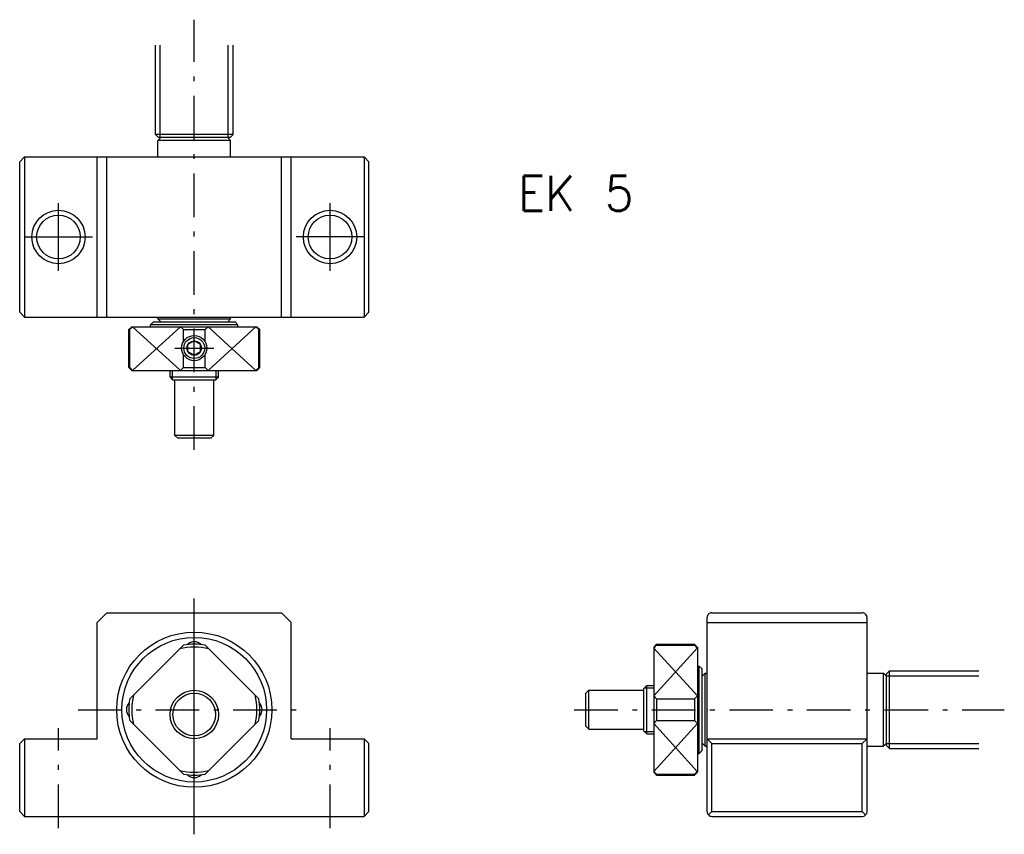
# Model space of a CAD drawing. Extents: x -18 to 84, y -13 to 71.
import ezdxf

# ---------------------------------------------------------------- set-up
doc = ezdxf.new("R2010")
doc.units = 0
doc.header["$MEASUREMENT"] = 0
doc.linetypes.add('CENTER', pattern=[8, 4.5, -1.5, 0.5, -1.5])
doc.linetypes.add('SOLID', pattern=[0])
doc.layers.get('0').update_dxf_attribs({"linetype": 'SOLID'})
doc.styles.get("Standard").update_dxf_attribs({"font": 'txt.shx'})

msp = doc.modelspace()

# ---------------------------------------------------------------- linework, layer by layer
at = {"color": 7, "linetype": 'CENTER'}
for p, q in [((0, 26.780384), (0, 71.130936)), ((-11.986328, 0), (11.684647, 0)), ((39.167999, 0), (83.518547, 0)), ((-14, -12.200226), (-14, -1.920975)), ((14, -12.200226), (14, -1.920975))]:
    msp.add_line(p, q, dxfattribs=at)
at = {"color": 7, "linetype": 'SOLID'}
for p, q in [((-4, 59.280373), (-4, 68.511452)), ((-3.5, 58.980373), (-3.5, 68.511452)), ((3.5, 58.980373), (3.5, 68.511452)), ((4, 59.280373), (4, 68.511452)), ((4, 59.280373), (-4, 59.280373)), ((-3.999999, 59.280373), (-3.7, 58.980373)), ((-3.450002, 58.980373), (-3.750001, 58.680374)), ((-3.45, 58.980373), (-3.7, 58.980373)), ((3.45, 58.980373), (-3.45, 58.980373)), ((3.7, 58.980373), (3.45, 58.980373)), ((3.450002, 58.980373), (3.750001, 58.680374)), ((3.999999, 59.280373), (3.7, 58.980373)), ((-3.75, 56.980373), (-3.75, 58.680374)), ((3.75, 58.680374), (-3.75, 58.680374)), ((3.75, 56.980373), (3.75, 58.680374)), ((-17.499935, 56.980232), (-17.999935, 56.480316)), ((-17.5, 56.980373), (-17.5, 40.480373)), ((-17.5, 56.980373), (17.5, 56.980373)), ((-10, 40.480373), (-10, 56.980373)), ((-9, 40.480373), (-9, 56.980373)), ((9, 40.480373), (9, 56.980373)), ((10, 40.480373), (10, 56.980373)), ((17.499973, 56.98035), (17.999922, 56.480404)), ((17.5, 56.980373), (17.5, 40.480373)), ((-18, 40.980373), (-18, 56.48045)), ((18, 40.980373), (18, 56.480373)), ((-14, 45.230373), (-14, 52.230373)), ((14, 45.230373), (14, 52.230373)), ((-17.5, 48.730373), (-10.5, 48.730373)), ((17.5, 48.730373), (10.5, 48.730373)), ((-18.000101, 40.980419), (-17.500048, 40.480366)), ((17.999912, 40.980412), (17.499849, 40.480408)), ((-17.5, 40.480373), (17.5, 40.480373)), ((-4.500015, 39.480373), (-4.500015, 39.680424)), ((4.499954, 39.680408), (-4.5, 39.680408)), ((-4.2, 39.980354), (-4.499996, 39.680405)), ((-4.199982, 39.980373), (4.199982, 39.980373)), ((-3.750002, 40.280361), (3.749983, 40.280338)), ((-3.75, 40.280369), (-3.75, 40.480373)), ((-3.749991, 40.280365), (-3.45002, 39.980392)), ((3.449991, 39.980377), (3.749992, 40.280342)), ((3.75, 40.280331), (3.75, 40.480373)), ((4.499894, 39.68047), (4.19991, 39.98045)), ((4.5, 39.480373), (4.5, 39.680378)), ((-6.750015, 39.180347), (-6.656097, 39.180347)), ((-6.750015, 35.280365), (-6.750015, 39.180347)), ((-6.450012, 39.48037), (-6.750014, 39.18034)), ((-6.656097, 35.280365), (-6.656097, 39.180347)), ((-6.656078, 39.180347), (-6.356065, 39.480366)), ((-6.450012, 39.480373), (6.449987, 39.480373)), ((-6.356109, 34.980389), (-1.422146, 39.480389)), ((-1.422075, 34.980366), (-6.356002, 39.480335)), ((-1.12213, 39.180382), (-1.422166, 39.480419)), ((-1.122101, 39.180347), (1.122086, 39.180347)), ((-1.122101, 37.93679), (-1.122101, 39.180347)), ((1.122086, 37.936817), (1.122086, 39.180347)), ((1.122123, 39.180382), (1.422159, 39.480419)), ((1.422071, 34.980362), (6.355998, 39.480331)), ((6.356101, 34.980392), (1.422138, 39.480392)), ((6.656069, 39.180347), (6.356055, 39.480362)), ((6.44996, 39.4804), (6.749996, 39.180363)), ((6.656082, 35.280365), (6.656082, 39.180347)), ((6.75, 39.180347), (6.656082, 39.180347)), ((6.75, 35.280365), (6.75, 39.18037)), ((-0.65, 36.90509), (-0.65, 37.655647)), ((0.000001, 38.030922), (-0.649999, 37.655647)), ((0.649999, 37.655647), (-0.000001, 38.030922)), ((0.65, 36.90509), (0.65, 37.655647)), ((-2, 37.280369), (2, 37.280369)), ((-1.122101, 35.280365), (-1.122101, 36.623947)), ((0, 36.529816), (-0.65, 36.905094)), ((0.65, 36.905094), (0, 36.529816)), ((1.122086, 35.280365), (1.122086, 36.62392)), ((-6.750015, 35.280365), (-6.656097, 35.280365)), ((-6.450006, 34.980377), (-6.749989, 35.280361)), ((-6.656088, 35.280354), (-6.356105, 34.98037)), ((-6.450012, 34.98037), (6.449982, 34.98037)), ((-6.450012, 34.98037), (6.449982, 34.98037)), ((-2.5, 34.280373), (-2.5, 34.980381)), ((-2.25, 34.030373), (-2.25, 34.980381)), ((-1.12207, 35.28035), (-1.422068, 34.980362)), ((-1.122101, 35.280365), (1.122086, 35.280365)), ((1.122054, 35.280354), (1.422063, 34.980354)), ((2.25, 34.030373), (2.25, 34.980381)), ((2.5, 34.280373), (2.5, 34.980381)), ((6.656077, 35.280361), (6.356094, 34.980377)), ((6.750075, 35.280293), (6.450063, 34.980293)), ((6.75, 35.280365), (6.656082, 35.280365)), ((2.5, 34.280373), (-2.5, 34.280373)), ((-2.199999, 33.980373), (-2.5, 34.280373)), ((2.2, 33.980373), (-2.2, 33.980373)), ((-2, 28.280373), (-2, 33.980373)), ((2, 28.280373), (2, 33.980373)), ((2.199999, 33.980373), (2.5, 34.280373)), ((-2.000001, 28.280373), (-1.7, 27.980373)), ((2, 28.280373), (-2, 28.280373)), ((1.7, 27.980373), (-1.7, 27.980373)), ((1.7, 27.980373), (2.000001, 28.280375)), ((0, -12.845413), (0, 11.468063)), ((-9.000085, 10.000059), (-10.000077, 9.000071)), ((-9, 10), (9, 10)), ((9.000046, 9.999928), (10.000004, 8.99997)), ((52.867996, -10.5), (52.867996, 9.5)), ((53.367996, 10), (68.867989, 10)), ((69.367989, -10.5), (69.367989, 9.5)), ((-10, -3), (-10, 9.000015)), ((10, -3), (10, 9)), ((52.867996, 9), (69.367989, 9)), ((-1.122086, 6.656071), (-6.656079, 1.122078)), ((1.122101, 6.656066), (6.656084, 1.122083)), ((47.367992, 1.42208), (51.867954, 6.356001)), ((47.667973, 6.656091), (47.367996, 6.356113)), ((47.367996, 6.450005), (47.367996, -6.449982)), ((47.367996, 6.450005), (47.367996, -6.449982)), ((47.368008, 6.450013), (47.667984, 6.749991)), ((47.368011, 6.356112), (51.868008, 1.422149)), ((47.667984, 6.750008), (51.567963, 6.750008)), ((47.667984, 6.750008), (47.667984, 6.65609)), ((47.667984, 6.65609), (51.567963, 6.65609)), ((51.867985, 6.450011), (51.567959, 6.750014)), ((51.567963, 6.750008), (51.567963, 6.65609)), ((51.567974, 6.656076), (51.867992, 6.35606)), ((51.867996, 6.450005), (51.867996, -6.449982)), ((51.867996, 4.500008), (52.068039, 4.500008)), ((52.367973, 4.199998), (52.068024, 4.499993)), ((52.068024, -4.499954), (52.068024, 4.499992)), ((52.367996, -4.199989), (52.367996, 4.199978)), ((52.667984, 3.750014), (52.367977, 3.45001)), ((52.668007, -3.750006), (52.667984, 3.750009)), ((52.667999, 3.75), (52.867996, 3.75)), ((69.367989, 3.75), (71.067986, 3.75)), ((71.067986, -3.75), (71.067986, 3.75)), ((71.367989, 3.45), (71.067986, 3.749999)), ((71.667992, 4.000002), (71.367989, 3.7)), ((71.367989, 3.45), (71.367989, 3.7)), ((71.367989, 3.5), (80.899063, 3.5)), ((71.367989, -3.45), (71.367989, 3.45)), ((71.667992, 4), (80.899063, 4)), ((71.667992, -4), (71.667992, 4)), ((46.367989, 2.199999), (46.667992, 2.500001)), ((46.367989, -2.2), (46.367989, 2.2)), ((46.417988, 2.25), (47.367996, 2.25)), ((46.667988, 2.5), (47.367996, 2.5)), ((46.667988, -2.5), (46.667988, 2.5)), ((40.667988, 2.000001), (40.367989, 1.700001)), ((40.367989, -1.7), (40.367989, 1.7)), ((40.667988, 2), (46.367989, 2)), ((40.667988, -2), (40.667988, 2)), ((47.667973, 1.122071), (47.367981, 1.422069)), ((47.667984, 1.122101), (47.667984, -1.122086)), ((47.667984, 1.122101), (51.567963, 1.122101)), ((51.567963, 1.122101), (51.567963, -1.122086)), ((51.568001, 1.12213), (51.868038, 1.422167)), ((-6.656074, -1.122109), (-1.122091, -6.656092)), ((6.656084, -1.122109), (1.122101, -6.656092)), ((40.367989, -1.7), (40.667988, -1.999999)), ((40.667988, -2), (46.367989, -2)), ((47.667965, -1.122055), (47.367973, -1.422058)), ((47.367977, -1.422074), (51.867947, -6.356001)), ((47.368023, -6.356094), (51.868019, -1.42213)), ((47.667984, -1.122086), (51.567963, -1.122086)), ((51.568001, -1.12212), (51.868038, -1.422156)), ((-17.499937, -3.000082), (-17.999931, -3.50011)), ((-17.5, -3), (-10, -3)), ((-17.5, -3), (-17.5, -11)), ((10, -3), (17.5, -3)), ((17.5, -3), (17.5, -11)), ((17.500017, -3.000014), (18.000078, -3.500083)), ((46.367989, -2.199999), (46.667988, -2.499998)), ((46.417988, -2.25), (47.367996, -2.25)), ((46.667988, -2.5), (47.367996, -2.5)), ((53.367947, -3.500024), (52.867847, -2.999994)), ((52.867996, -3), (69.367989, -3)), ((68.868042, -3.500024), (69.368134, -2.999997)), ((-18, -10.5), (-18, -3.50003)), ((18, -10.5), (18, -3.5)), ((52.368, -3.450001), (52.668007, -3.750004)), ((52.667999, -3.75), (52.867996, -3.75)), ((53.367996, -10.5), (53.367996, -3.5)), ((53.367996, -3.5), (68.867989, -3.5)), ((68.867989, -10.5), (68.867989, -3.5)), ((69.367989, -3.75), (71.067986, -3.75)), ((71.367989, -3.45), (71.067986, -3.749999)), ((71.367989, -3.7), (71.367989, -3.45)), ((71.367989, -3.5), (80.899063, -3.5)), ((71.667984, -3.999999), (71.367989, -3.7)), ((71.667992, -4), (80.899063, -4)), ((51.867996, -4.5), (52.067993, -4.5)), ((52.068089, -4.499891), (52.368065, -4.199912)), ((47.667912, -6.75008), (47.367916, -6.450068)), ((47.667988, -6.656071), (47.368004, -6.356088)), ((47.667984, -6.75), (47.667984, -6.656082)), ((47.667984, -6.656082), (51.567963, -6.656082)), ((47.667984, -6.75), (51.567993, -6.75)), ((51.567963, -6.656073), (51.867992, -6.35605)), ((51.567963, -6.75), (51.567963, -6.656082)), ((51.868019, -6.449962), (51.567978, -6.75)), ((-17.999971, -10.500057), (-17.500025, -11.000003)), ((-17.5, -11), (17.499832, -11)), ((17.99996, -10.499975), (17.499891, -10.999973)), ((53.367943, -10.499966), (53.01437, -10.853489)), ((53.367996, -10.5), (68.867989, -10.5)), ((53.367996, -11), (68.867989, -11)), ((68.868042, -10.499978), (69.221611, -10.853496))]:
    msp.add_line(p, q, dxfattribs=at)
for centre, radius in [((-14, 48.730373), 2.75), ((-14, 48.730373), 2.25), ((14, 48.730373), 2.75), ((14, 48.730373), 2.25), ((0, 37.280369), 1.3), ((0, 37.280369), 1.075), ((0, 37.280369), 0.750555), ((0, 0), 8), ((0, 0), 7.458501), ((0, -0.5), 2.5), ((0, -0.5), 2.2)]:
    msp.add_circle(centre, radius, dxfattribs=at)
for centre, radius, start, end in [((53.367996, 9.5), 0.5, 90.000003, 180.00001), ((68.867989, 9.5), 0.5, 0, 90.000003), ((0, 0), 6.450002, 76.492033, 103.50794), ((0, 0), 6.75, 80.430976, 99.569002), ((0, 6), 1, 45.523812, 134.47619), ((0, 0), 6.75, 170.43098, 189.56906), ((0, 0), 6.450002, 166.49204, 193.508), ((0, 0), 6.450002, 346.492, 13.507965), ((0, 0), 6.75, 350.43089, 9.569023), ((-6, 0), 1, 135.52381, 224.47619), ((6, 0), 1, 315.52381, 44.476191), ((0, 0), 6.450002, 256.492, 283.50801), ((0, 0), 6.75, 260.43093, 279.56909), ((0, -6), 1, 225.52381, 314.47619), ((53.367996, -10.5), 0.5, 179.99999, 270), ((68.867989, -10.5), 0.5, 270, 0)]:
    msp.add_arc(centre, radius, start, end, dxfattribs=at)
for p in [(52.867996, 0), (71.367989, 0)]:
    msp.add_point(p, dxfattribs=at)

# ---------------------------------------------------------------- texts
at = {"color": 7, "linetype": 'SOLID', "width": 0.954512}
msp.add_text('EK 5', height=3.6, dxfattribs=at).set_placement((33.375568, 51.426933))

doc.saveas('drawing.dxf')
